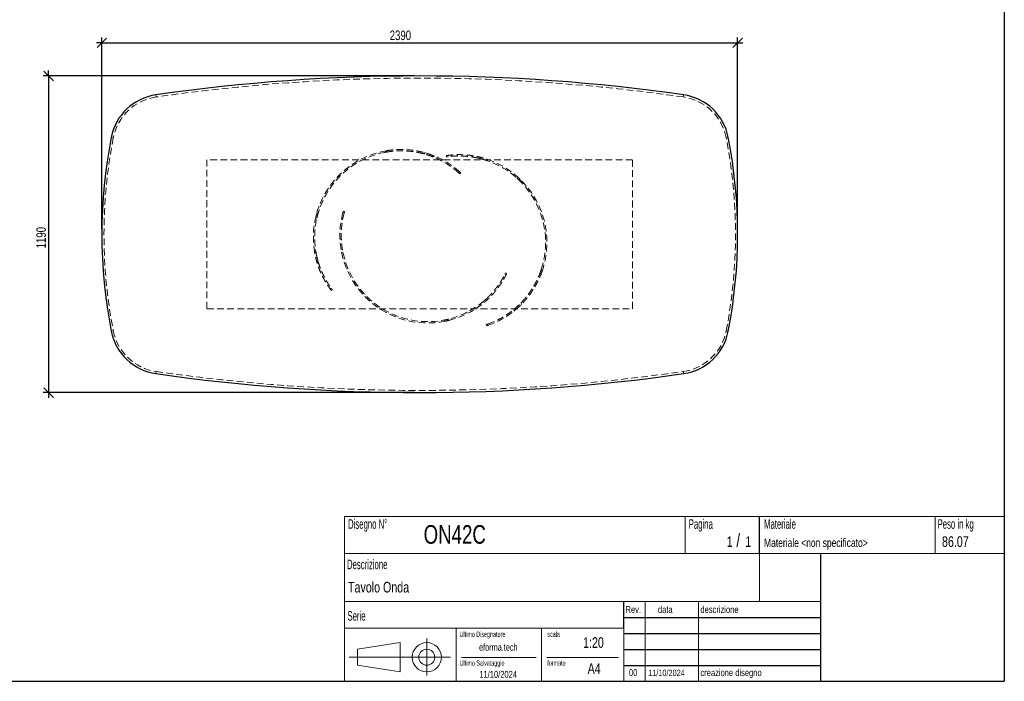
# Model space of a CAD drawing. Header units: millimetres. Extents: x 5 to 292, y 5 to 205.
# Tile 2 of 3: x 107 to 292, y 5 to 129. Entities that reach past the tile are written whole.
import ezdxf

# ---------------------------------------------------------------- set-up
doc = ezdxf.new("R2010")
doc.units = ezdxf.units.MM
doc.linetypes.add('HIDDEN', pattern=[1.905, 1.27, -0.635])
doc.layers.add('FORMAT', color=7, linetype='Continuous')
doc.styles.add('SLDTEXTSTYLE0', font='TXT', dxfattribs={"width": 0.605})
doc.styles.add('SLDTEXTSTYLE1', font='TXT', dxfattribs={"width": 0.75})
doc.dimstyles.new('SLDDIMSTYLE0', dxfattribs={"dimtxt": 1.8, "dimasz": 1.8, "dimexe": 0, "dimexo": 0.0625, "dimgap": 0.45, "dimtad": 1, "dimlfac": 20, "dimrnd": 1e-09, "dimzin": 12, "dimdsep": 46, "dimtxsty": 'SLDTEXTSTYLE1', "dimblk1": 'OBLIQUE', "dimblk2": 'OBLIQUE', "dimsah": 1, "dimcen": 0.09, "dimadec": 0, "dimazin": 3, "dimtfac": 1, "dimtmove": 0, "dimatfit": 0, "dimldrblk": 'OBLIQUE', "dimfxl": 0, "dimfrac": 2, "dimtolj": 1, "dimtzin": 12, "dimarcsym": 0})

# ---------------------------------------------------------------- blocks, each defined once
blk = doc.blocks.new('_Oblique')
at = {"color": 0, "linetype": 'ByBlock', "lineweight": -2}
blk.add_line((-0.5, -0.5), (0.5, 0.5), dxfattribs=at)
blk = doc.blocks.new('_D_1')
at = {"layer": 'FORMAT', "color": 7}
for p, q in [((181.13, 118.76), (111.38, 118.76)), ((112.38, 118.76), (112.38, 119.76)), ((112.38, 118.76), (112.38, 59.26)), ((181.13, 59.26), (111.38, 59.26)), ((112.38, 59.26), (112.38, 58.26))]:
    blk.add_line(p, q, dxfattribs=at)
at = {"layer": 'FORMAT', "color": 7, "xscale": 1.8, "yscale": 1.8}
for p, rotation in [((112.38, 118.76, 17.11), 270.0000000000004), ((112.38, 59.26, 17.11), 90.0000000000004)]:
    blk.add_blockref('_Oblique', p, dxfattribs=dict(at, rotation=rotation))
at = {"layer": 'FORMAT', "color": 7, "insert": (110.06, 86.36), "char_height": 1.8, "attachment_point": 1, "rotation": 90, "style": 'SLDTEXTSTYLE1'}
blk.add_mtext('1190', dxfattribs=at)
blk = doc.blocks.new('_D_2')
at = {"layer": 'FORMAT', "color": 7}
for p, q in [((122.38, 90.01), (122.38, 125.98)), ((241.88, 90.01), (241.88, 125.98)), ((122.38, 124.98), (121.38, 124.98)), ((122.38, 124.98), (241.88, 124.98)), ((241.88, 124.98), (242.88, 124.98))]:
    blk.add_line(p, q, dxfattribs=at)
at = {"layer": 'FORMAT', "color": 7, "xscale": 1.8, "yscale": 1.8}
blk.add_blockref('_Oblique', (122.38, 124.98, 17.11), dxfattribs=at)
at = {"layer": 'FORMAT', "color": 7, "xscale": 1.8, "yscale": 1.8, "rotation": 180.0000000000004}
blk.add_blockref('_Oblique', (241.88, 124.98, 17.11), dxfattribs=at)
at = {"layer": 'FORMAT', "color": 7, "insert": (176.49, 127.3), "char_height": 1.8, "attachment_point": 1, "style": 'SLDTEXTSTYLE1'}
blk.add_mtext('2390', dxfattribs=at)

msp = doc.modelspace()

# ---------------------------------------------------------------- linework, layer by layer
at = {"color": 7, "linetype": 'HIDDEN', "lineweight": 18}
for p, q in [((132.58963, 114.80998), (132.53254, 115.20588)), ((231.73448, 115.20588), (231.67738, 114.80998)), ((124.53794, 107.14857), (124.14536, 107.22524)), ((240.12165, 107.22524), (239.72907, 107.14857)), ((175.57625, 104.39885), (175.85842, 104.704)), ((175.57625, 104.39885), (175.83145, 104.44563)), ((182.86602, 104.12815), (182.91421, 104.11507)), ((183.10515, 104.32155), (182.91421, 104.11507)), ((182.91421, 104.11507), (183.00245, 104.08916)), ((183.10515, 104.32155), (183.06871, 104.33177)), ((183.20249, 104.2919), (183.10515, 104.32155)), ((184.10642, 103.73936), (184.63448, 103.53948)), ((184.76682, 103.75675), (184.58489, 103.56)), ((187.18772, 103.55383), (187.15163, 103.80121)), ((187.50115, 103.59644), (187.46506, 103.84387)), ((142.13351, 103.01404), (142.13351, 75.01404)), ((222.13351, 103.01404), (142.13351, 103.01404)), ((193.14369, 103.57424), (193.18237, 103.30907)), ((194.92691, 103.06711), (194.68029, 103.14892)), ((194.78654, 102.84998), (194.90606, 102.80905)), ((194.83336, 103.09971), (194.87395, 102.82142)), ((222.13351, 75.01404), (222.13351, 103.01404)), ((189.43062, 100.58333), (189.45165, 100.56452)), ((189.43178, 100.58234), (189.60154, 100.76592)), ((189.63887, 100.73244), (189.58927, 100.77649)), ((189.83583, 100.5534), (189.6661, 100.36985)), ((201.02484, 99.31461), (200.71631, 99.59998)), ((201.08483, 98.90335), (201.02484, 99.31461)), ((162.71092, 92.76583), (162.57641, 92.23063)), ((163.04179, 93.01734), (162.71092, 92.76583)), ((167.6803, 93.0512), (167.67136, 93.01689)), ((167.9143, 92.9584), (167.6737, 93.02648)), ((167.75691, 93.33166), (167.99746, 93.26359)), ((167.91394, 92.95691), (167.92118, 92.98418)), ((162.37919, 85.60523), (162.4212, 85.38001)), ((162.3945, 85.51592), (162.61839, 85.68611)), ((162.63269, 85.61147), (162.6148, 85.71206)), ((167.72035, 85.54751), (167.44975, 85.62409)), ((162.79684, 83.80762), (163.01018, 83.96979)), ((198.12325, 81.4831), (198.34837, 81.37427)), ((198.26369, 81.76653), (198.48877, 81.65772)), ((204.97976, 82.42667), (204.8972, 82.1807)), ((204.97976, 82.42667), (205.11026, 82.03208)), ((165.5078, 78.85894), (165.30873, 78.70762)), ((165.69676, 78.60527), (165.49773, 78.45398)), ((194.94144, 76.82318), (194.70017, 76.93982)), ((201.18062, 76.14234), (201.11834, 76.08082)), ((201.21539, 76.17819), (201.18062, 76.14234)), ((201.26892, 75.87533), (201.18062, 76.14234)), ((201.19587, 75.8045), (201.26892, 75.87533)), ((201.26892, 75.87533), (201.2955, 75.90228)), ((142.13351, 75.01404), (222.13351, 75.01404)), ((193.40804, 75.85907), (193.32649, 75.79752)), ((193.6012, 75.69008), (193.348, 75.81248)), ((193.53278, 75.6392), (193.71024, 75.7755)), ((199.97058, 74.69446), (199.88644, 74.94889)), ((186.62155, 72.86612), (186.99573, 72.68523)), ((124.53794, 70.87951), (124.14536, 70.80283)), ((194.71438, 71.80852), (194.63588, 72.04587)), ((194.93665, 72.14864), (194.91002, 72.13935)), ((194.93522, 72.14811), (195.01374, 71.91071)), ((194.98957, 71.90231), (195.02354, 71.91434)), ((240.12165, 70.80283), (239.72907, 70.87951)), ((132.58963, 63.21809), (132.53254, 62.82219)), ((231.73448, 62.82219), (231.67738, 63.21809))]:
    msp.add_line(p, q, dxfattribs=at)
at = {"color": 7, "linetype": 'Continuous', "lineweight": 25}
for centre, radius, start, end in [((182.13351, -228.73596), 347.5, 81.7937671, 98.2062329), ((133.9599, 105.30828), 10, 98.2062329, 168.9481681), ((230.30711, 105.30828), 10, 11.0518319, 81.7937671), ((217.38351, 89.01404), 95, 168.9481681, 191.0518319), ((146.88351, 89.01404), 95, 348.9481681, 11.0518319), ((133.9599, 72.7198), 10, 191.0518319, 261.7937671), ((230.30711, 72.7198), 10, 278.2062329, 348.9481681), ((182.13351, 406.76404), 347.5, 261.7937671, 278.2062329)]:
    msp.add_arc(centre, radius, start, end, dxfattribs=at)
at = {"color": 7, "linetype": 'HIDDEN', "lineweight": 18}
for centre, radius, start, end in [((182.13351, -228.73596), 347.1, 81.7937671, 98.2062329), ((133.9599, 105.30828), 9.6, 98.2062329, 168.9481681), ((230.30711, 105.30828), 9.6, 11.0518319, 81.7937671), ((217.38351, 89.01404), 94.6, 168.9481681, 191.0518319), ((146.88351, 89.01404), 94.6, 348.9481681, 11.0518319), ((178.63351, 88.43904), 16.5, 99.6824244, 190.2043082), ((178.63351, 88.43904), 16.25, 100.8441931, 189.7535737), ((178.63351, 88.43904), 16.5, 96.8661786, 99.6824244), ((178.63351, 88.43904), 16.5, 48.3384199, 68.1784976), ((178.63351, 88.43904), 16.25, 48.3553208, 68.5161611), ((189.53351, 87.47404), 16.5, 340.7424244, 71.2643082), ((189.53351, 87.47404), 16.25, 341.9041931, 70.8135737), ((183.63351, 88.83904), 16.5, 165.2984199, 191.2356918), ((183.63351, 88.83904), 16.25, 165.3153208, 191.6864263), ((183.63351, 88.83904), 16.5, 191.2356918, 307.1643082), ((183.63351, 88.83904), 16.25, 191.6864263, 306.7135737), ((189.53351, 87.47404), 16.5, 337.9261786, 340.7424244), ((189.53351, 87.47404), 16.25, 289.4153208, 309.5761611), ((189.53351, 87.47404), 16.5, 289.3984199, 309.2384976), ((133.9599, 72.7198), 9.6, 191.0518319, 261.7937671), ((230.30711, 72.7198), 9.6, 278.2062329, 348.9481681), ((182.13351, 406.76404), 347.1, 261.7937671, 278.2062329)]:
    msp.add_arc(centre, radius, start, end, dxfattribs=at)
for points, knots in [([(184.58489, 103.56), (184.51643, 103.58694), (184.43751, 103.61748), (184.25911, 103.6845), (184.15962, 103.72099), (183.9398, 103.7987), (183.81947, 103.83992), (183.65549, 103.89359), (183.62201, 103.90444), (183.55368, 103.92631), (183.51884, 103.93734), (183.41283, 103.97049), (183.34001, 103.99273), (183.11519, 104.05958), (182.95685, 104.10431), (182.62349, 104.19252), (182.44847, 104.236), (182.17339, 104.29907), (182.0796, 104.31973), (181.93575, 104.35004), (181.88721, 104.36004), (181.78951, 104.3797), (181.74032, 104.38936), (181.49274, 104.43678), (181.28942, 104.47191), (180.66466, 104.5671), (180.22844, 104.61698), (179.54715, 104.66493), (179.31854, 104.67622), (178.85893, 104.6891), (178.62789, 104.69069), (177.93157, 104.68051), (177.46311, 104.65376), (176.87358, 104.59389), (176.75547, 104.58059), (176.5189, 104.5513), (176.40056, 104.53533), (176.04637, 104.48354), (175.81094, 104.44381), (175.57625, 104.39885)], [0, 0, 0, 0, 0.0625, 0.0625, 0.125, 0.125, 0.1875, 0.1875, 0.203125, 0.203125, 0.21875, 0.21875, 0.25, 0.25, 0.3125, 0.3125, 0.375, 0.375, 0.40625, 0.40625, 0.421875, 0.421875, 0.4375, 0.4375, 0.5, 0.5, 0.625, 0.625, 0.6875, 0.6875, 0.75, 0.75, 0.875, 0.875, 0.90625, 0.90625, 0.9375, 0.9375, 1, 1, 1, 1]), ([(175.85842, 104.704), (176.32602, 104.78378), (176.79265, 104.84266), (177.72261, 104.92048), (178.18595, 104.9394), (178.87722, 104.93884), (179.10702, 104.93383), (179.39332, 104.92163), (179.45053, 104.91889), (179.56486, 104.91283), (179.62204, 104.9095), (179.79284, 104.89865), (179.90569, 104.8903), (180.46464, 104.84325), (180.89505, 104.78864), (181.51282, 104.68721), (181.71409, 104.65015), (181.95945, 104.60043), (182.00827, 104.5903), (182.10478, 104.56983), (182.15251, 104.55949), (182.29415, 104.52813), (182.38649, 104.50682), (182.65733, 104.44195), (182.82963, 104.39747), (183.15783, 104.30754), (183.31372, 104.2621), (183.53509, 104.19437), (183.60679, 104.17186), (183.71119, 104.13835), (183.74546, 104.12722), (183.81294, 104.10507), (183.84617, 104.09404), (184.00878, 104.03953), (184.12803, 103.99775), (184.3458, 103.91912), (184.44431, 103.88227), (184.62094, 103.81465), (184.69906, 103.78389), (184.76682, 103.75675)], [0, 0, 0, 0, 0.125, 0.125, 0.25, 0.25, 0.3125, 0.3125, 0.328125, 0.328125, 0.34375, 0.34375, 0.375, 0.375, 0.5, 0.5, 0.5625, 0.5625, 0.578125, 0.578125, 0.59375, 0.59375, 0.625, 0.625, 0.6875, 0.6875, 0.75, 0.75, 0.78125, 0.78125, 0.796875, 0.796875, 0.8125, 0.8125, 0.875, 0.875, 0.9375, 0.9375, 1, 1, 1, 1]), ([(184.93035, 103.68794), (184.76022, 103.75744), (184.38594, 103.91034), (183.99546, 104.04244), (183.78248, 104.11449)], [0, 0, 0, 0, 0.454551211, 1, 1, 1, 1]), ([(187.15163, 103.80121), (187.15163, 103.80121), (187.16429, 103.80307), (187.21409, 103.81022), (187.25122, 103.81551), (187.3499, 103.82899), (187.41145, 103.83718), (187.50409, 103.84877), (187.52341, 103.85115), (187.56364, 103.85604), (187.58457, 103.85854), (187.6494, 103.86617), (187.69545, 103.87141), (187.84196, 103.88739), (187.95074, 103.89839), (188.19034, 103.91972), (188.32115, 103.93005), (188.53425, 103.9439), (188.6081, 103.94824), (188.7232, 103.95417), (188.76233, 103.95605), (188.84185, 103.95958), (188.88216, 103.96123), (189.08642, 103.96879), (189.25848, 103.97273), (189.61942, 103.9748), (189.80829, 103.97293), (190.2028, 103.96164), (190.40843, 103.95222), (190.6762, 103.93451), (190.73018, 103.93067), (190.83857, 103.92243), (190.89305, 103.91802), (191.0573, 103.90389), (191.16789, 103.89327), (191.50283, 103.85763), (191.73033, 103.82881), (192.19326, 103.75993), (192.42869, 103.71988), (192.78756, 103.65044), (192.90838, 103.62567), (193.14949, 103.57341), (193.27002, 103.54587), (193.63149, 103.45897), (193.87229, 103.39533), (194.35332, 103.25637), (194.59353, 103.18105), (194.83336, 103.09971)], [0, 0, 0, 0, 0.0625, 0.0625, 0.125, 0.125, 0.1875, 0.1875, 0.203125, 0.203125, 0.21875, 0.21875, 0.25, 0.25, 0.3125, 0.3125, 0.375, 0.375, 0.40625, 0.40625, 0.421875, 0.421875, 0.4375, 0.4375, 0.5, 0.5, 0.5625, 0.5625, 0.625, 0.625, 0.640625, 0.640625, 0.65625, 0.65625, 0.6875, 0.6875, 0.75, 0.75, 0.8125, 0.8125, 0.84375, 0.84375, 0.875, 0.875, 0.9375, 0.9375, 1, 1, 1, 1]), ([(194.87395, 102.82142), (194.6347, 102.90467), (194.39529, 102.98171), (193.91639, 103.1238), (193.6769, 103.18886), (193.19813, 103.30735), (192.95884, 103.36079), (192.66007, 103.42053), (192.60033, 103.43213), (192.4809, 103.45462), (192.42121, 103.46551), (192.24331, 103.49696), (192.1259, 103.51635), (191.77724, 103.57011), (191.54957, 103.60005), (191.10411, 103.64951), (190.88631, 103.66903), (190.56743, 103.69146), (190.46244, 103.69779), (190.30699, 103.7057), (190.25544, 103.70807), (190.15346, 103.71229), (190.10305, 103.71413), (189.85391, 103.7221), (189.66381, 103.72452), (189.30169, 103.72339), (189.12968, 103.71983), (188.88533, 103.71131), (188.80616, 103.70793), (188.69089, 103.70222), (188.65304, 103.70021), (188.57852, 103.69599), (188.54184, 103.69379), (188.36238, 103.68242), (188.23062, 103.67217), (187.98984, 103.651), (187.88083, 103.64008), (187.68543, 103.6189), (187.59904, 103.60866), (187.50555, 103.59701), (187.4876, 103.59474), (187.45333, 103.59035), (187.43699, 103.58823), (187.39033, 103.58212), (187.36236, 103.57836), (187.28778, 103.56819), (187.25043, 103.56287), (187.2004, 103.5557), (187.18772, 103.55383), (187.18772, 103.55383)], [0, 0, 0, 0, 0.0625, 0.0625, 0.125, 0.125, 0.1875, 0.1875, 0.203125, 0.203125, 0.21875, 0.21875, 0.25, 0.25, 0.3125, 0.3125, 0.375, 0.375, 0.40625, 0.40625, 0.421875, 0.421875, 0.4375, 0.4375, 0.5, 0.5, 0.5625, 0.5625, 0.59375, 0.59375, 0.609375, 0.609375, 0.625, 0.625, 0.6875, 0.6875, 0.75, 0.75, 0.8125, 0.8125, 0.828125, 0.828125, 0.84375, 0.84375, 0.875, 0.875, 0.9375, 0.9375, 1, 1, 1, 1]), ([(193.82802, 103.40529), (193.82393, 103.40643), (193.72087, 103.4352), (193.5511, 103.47773), (193.32056, 103.53426), (193.20258, 103.56093), (193.14369, 103.57424)], [0, 0, 0, 0, 0.013581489, 0.342730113, 0.671882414, 1, 1, 1, 1]), ([(193.18237, 103.30907), (193.24653, 103.29399), (193.37509, 103.26377), (193.54761, 103.22171), (193.6611, 103.19091), (193.67836, 103.18622)], [0, 0, 0, 0, 0.457966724, 0.917591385, 1, 1, 1, 1]), ([(189.6661, 100.36985), (189.6661, 100.36985), (189.64648, 100.38808), (189.56872, 100.45928), (189.51058, 100.51226), (189.43178, 100.58234)], [0, 0, 0, 0, 0.5, 0.5, 1, 1, 1, 1]), ([(189.60154, 100.76592), (189.68033, 100.69583), (189.73846, 100.64284), (189.81621, 100.57163), (189.83583, 100.5534), (189.83583, 100.5534)], [0, 0, 0, 0, 0.5, 0.5, 1, 1, 1, 1]), ([(200.35597, 99.59567), (200.47943, 99.48378), (200.72764, 99.2588), (200.96535, 99.02225), (201.08483, 98.90335)], [0, 0, 0, 0, 0.497353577, 1, 1, 1, 1]), ([(162.78862, 92.04449), (162.8268, 92.20667), (162.90357, 92.53276), (162.99556, 92.85524), (163.04179, 93.01734)], [0, 0, 0, 0, 0.497353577, 1, 1, 1, 1]), ([(167.6737, 93.02648), (167.70047, 93.12848), (167.72134, 93.20432), (167.74956, 93.30591), (167.75691, 93.33166), (167.75691, 93.33166)], [0, 0, 0, 0, 0.5, 0.5, 1, 1, 1, 1]), ([(167.99746, 93.26359), (167.99746, 93.26359), (167.99011, 93.23784), (167.9619, 93.13625), (167.94104, 93.06041), (167.9143, 92.9584)], [0, 0, 0, 0, 0.5, 0.5, 1, 1, 1, 1]), ([(165.49773, 78.45398), (165.49773, 78.45398), (165.48997, 78.46416), (165.45962, 78.50428), (165.43703, 78.53422), (165.37748, 78.61405), (165.34053, 78.66395), (165.28556, 78.73942), (165.27412, 78.75517), (165.25038, 78.78801), (165.23806, 78.80511), (165.20002, 78.85816), (165.17314, 78.89592), (165.08826, 79.0164), (165.026, 79.10628), (164.8914, 79.30564), (164.81905, 79.41512), (164.70381, 79.5949), (164.66428, 79.65743), (164.6034, 79.75529), (164.58282, 79.78862), (164.54125, 79.8565), (164.5203, 79.89098), (164.41485, 80.06608), (164.32813, 80.21475), (164.15167, 80.52961), (164.06191, 80.6958), (163.8809, 81.04651), (163.78963, 81.23102), (163.67556, 81.47393), (163.6528, 81.52302), (163.60756, 81.62186), (163.58506, 81.67167), (163.51795, 81.82225), (163.47372, 81.92417), (163.34284, 82.23453), (163.25797, 82.44757), (163.09424, 82.88602), (163.01537, 83.11143), (162.90249, 83.45909), (162.86569, 83.57681), (162.79476, 83.8131), (162.76054, 83.93191), (162.66168, 84.29029), (162.60084, 84.53182), (162.48968, 85.02001), (162.43936, 85.26668), (162.3945, 85.51592)], [0, 0, 0, 0, 0.0625, 0.0625, 0.125, 0.125, 0.1875, 0.1875, 0.203125, 0.203125, 0.21875, 0.21875, 0.25, 0.25, 0.3125, 0.3125, 0.375, 0.375, 0.40625, 0.40625, 0.421875, 0.421875, 0.4375, 0.4375, 0.5, 0.5, 0.5625, 0.5625, 0.625, 0.625, 0.640625, 0.640625, 0.65625, 0.65625, 0.6875, 0.6875, 0.75, 0.75, 0.8125, 0.8125, 0.84375, 0.84375, 0.875, 0.875, 0.9375, 0.9375, 1, 1, 1, 1]), ([(162.61839, 85.68611), (162.66131, 85.43644), (162.70974, 85.18965), (162.81712, 84.7018), (162.87608, 84.46074), (163.00406, 83.98441), (163.07308, 83.74914), (163.16537, 83.45877), (163.18413, 83.40088), (163.22224, 83.28548), (163.24159, 83.22797), (163.30016, 83.05707), (163.34, 82.94494), (163.46167, 82.6138), (163.54564, 82.40008), (163.71791, 81.98631), (163.80622, 81.78626), (163.94089, 81.49635), (163.98615, 81.4014), (164.05445, 81.26154), (164.07733, 81.21527), (164.12298, 81.12399), (164.14576, 81.07899), (164.25935, 80.8571), (164.34922, 80.68956), (164.52543, 80.37321), (164.61178, 80.2244), (164.73748, 80.01469), (164.77874, 79.94704), (164.83952, 79.84892), (164.8596, 79.81678), (164.89934, 79.7536), (164.91902, 79.72257), (165.01581, 79.57103), (165.08854, 79.46067), (165.22358, 79.26021), (165.28589, 79.1701), (165.39897, 79.00934), (165.44974, 78.93869), (165.50517, 78.86252), (165.51585, 78.84791), (165.53627, 78.82004), (165.54603, 78.80676), (165.57396, 78.76889), (165.59078, 78.74623), (165.63577, 78.68588), (165.65849, 78.65577), (165.68899, 78.61547), (165.69676, 78.60527), (165.69676, 78.60527)], [0, 0, 0, 0, 0.0625, 0.0625, 0.125, 0.125, 0.1875, 0.1875, 0.203125, 0.203125, 0.21875, 0.21875, 0.25, 0.25, 0.3125, 0.3125, 0.375, 0.375, 0.40625, 0.40625, 0.421875, 0.421875, 0.4375, 0.4375, 0.5, 0.5, 0.5625, 0.5625, 0.59375, 0.59375, 0.609375, 0.609375, 0.625, 0.625, 0.6875, 0.6875, 0.75, 0.75, 0.8125, 0.8125, 0.828125, 0.828125, 0.84375, 0.84375, 0.875, 0.875, 0.9375, 0.9375, 1, 1, 1, 1]), ([(162.74208, 83.9993), (162.74262, 83.99729), (162.76374, 83.91965), (162.7805, 83.8629), (162.79684, 83.80762)], [0, 0, 0, 0, 0.025838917, 1, 1, 1, 1]), ([(163.01018, 83.96979), (162.99261, 84.03228), (162.95747, 84.15727), (162.91159, 84.32576), (162.88378, 84.4391), (162.87931, 84.45728)], [0, 0, 0, 0, 0.456394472, 0.912786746, 1, 1, 1, 1]), ([(193.348, 75.81248), (193.55108, 75.96392), (193.74909, 76.11898), (194.13524, 76.43587), (194.32338, 76.59771), (194.68992, 76.92774), (194.86832, 77.09592), (195.0853, 77.30982), (195.12839, 77.35279), (195.21397, 77.43908), (195.25645, 77.4824), (195.38223, 77.61208), (195.46411, 77.69843), (195.7041, 77.95701), (195.85653, 78.12874), (196.14723, 78.46988), (196.2855, 78.63929), (196.48285, 78.89076), (196.54696, 78.97415), (196.64066, 79.09844), (196.67152, 79.1398), (196.73219, 79.22188), (196.76197, 79.26259), (196.90825, 79.46442), (197.01684, 79.62048), (197.21892, 79.92097), (197.31241, 80.0654), (197.44234, 80.27252), (197.48393, 80.33997), (197.54383, 80.43862), (197.56338, 80.47109), (197.60167, 80.53516), (197.62041, 80.56677), (197.7116, 80.72174), (197.77699, 80.8366), (197.89445, 81.04784), (197.94652, 81.14424), (198.03853, 81.31791), (198.07848, 81.39519), (198.12125, 81.47914), (198.12944, 81.49528), (198.14502, 81.52611), (198.15242, 81.54083), (198.17352, 81.5829), (198.18609, 81.60816), (198.21948, 81.67563), (198.23601, 81.70953), (198.25812, 81.75498), (198.26369, 81.76653), (198.26369, 81.76653)], [0, 0, 0, 0, 0.0625, 0.0625, 0.125, 0.125, 0.1875, 0.1875, 0.203125, 0.203125, 0.21875, 0.21875, 0.25, 0.25, 0.3125, 0.3125, 0.375, 0.375, 0.40625, 0.40625, 0.421875, 0.421875, 0.4375, 0.4375, 0.5, 0.5, 0.5625, 0.5625, 0.59375, 0.59375, 0.609375, 0.609375, 0.625, 0.625, 0.6875, 0.6875, 0.75, 0.75, 0.8125, 0.8125, 0.828125, 0.828125, 0.84375, 0.84375, 0.875, 0.875, 0.9375, 0.9375, 1, 1, 1, 1]), ([(198.48877, 81.65772), (198.48877, 81.65772), (198.48321, 81.64619), (198.46121, 81.60095), (198.44477, 81.56724), (198.4006, 81.47797), (198.37288, 81.42241), (198.33054, 81.3392), (198.32168, 81.32187), (198.30318, 81.28581), (198.29352, 81.26708), (198.26348, 81.20912), (198.24201, 81.16805), (198.17311, 81.03777), (198.12122, 80.94153), (198.00455, 80.73117), (197.93977, 80.61705), (197.83177, 80.43283), (197.79396, 80.36924), (197.73434, 80.27061), (197.71396, 80.23715), (197.6723, 80.16933), (197.65106, 80.13503), (197.54281, 79.96165), (197.44961, 79.81696), (197.24897, 79.51692), (197.14153, 79.36157), (196.911, 79.04123), (196.78792, 78.87623), (196.62313, 78.66443), (196.58969, 78.62189), (196.5221, 78.53675), (196.48791, 78.49411), (196.38412, 78.36603), (196.31333, 78.2804), (196.09603, 78.02303), (195.94462, 77.85081), (195.62805, 77.50609), (195.46289, 77.3336), (195.20419, 77.07536), (195.11595, 76.9892), (194.9375, 76.81884), (194.84712, 76.73448), (194.5725, 76.48388), (194.3848, 76.32016), (194.00006, 75.99975), (193.80301, 75.84306), (193.6012, 75.69008)], [0, 0, 0, 0, 0.0625, 0.0625, 0.125, 0.125, 0.1875, 0.1875, 0.203125, 0.203125, 0.21875, 0.21875, 0.25, 0.25, 0.3125, 0.3125, 0.375, 0.375, 0.40625, 0.40625, 0.421875, 0.421875, 0.4375, 0.4375, 0.5, 0.5, 0.5625, 0.5625, 0.625, 0.625, 0.640625, 0.640625, 0.65625, 0.65625, 0.6875, 0.6875, 0.75, 0.75, 0.8125, 0.8125, 0.84375, 0.84375, 0.875, 0.875, 0.9375, 0.9375, 1, 1, 1, 1]), ([(199.88644, 74.94889), (199.94314, 74.99575), (200.00805, 75.05004), (200.15303, 75.17374), (200.23311, 75.24315), (200.40748, 75.39791), (200.50178, 75.48327), (200.6281, 75.6008), (200.65379, 75.62485), (200.70599, 75.67407), (200.73251, 75.69922), (200.81282, 75.77595), (200.86752, 75.82892), (201.03481, 75.99331), (201.15057, 76.11024), (201.38907, 76.35928), (201.51181, 76.49141), (201.70012, 76.70162), (201.76359, 76.7737), (201.85972, 76.88492), (201.89196, 76.92256), (201.95644, 76.99855), (201.9887, 77.03692), (202.15, 77.23064), (202.27912, 77.39157), (202.66475, 77.89226), (202.91949, 78.24986), (203.29111, 78.82287), (203.41162, 79.01748), (203.64529, 79.41346), (203.75849, 79.61488), (204.08651, 80.22918), (204.2898, 80.65208), (204.52267, 81.19697), (204.56818, 81.30676), (204.65703, 81.52797), (204.70031, 81.63925), (204.82638, 81.97428), (204.90553, 82.19953), (204.97976, 82.42667)], [0, 0, 0, 0, 0.0625, 0.0625, 0.125, 0.125, 0.1875, 0.1875, 0.203125, 0.203125, 0.21875, 0.21875, 0.25, 0.25, 0.3125, 0.3125, 0.375, 0.375, 0.40625, 0.40625, 0.421875, 0.421875, 0.4375, 0.4375, 0.5, 0.5, 0.625, 0.625, 0.6875, 0.6875, 0.75, 0.75, 0.875, 0.875, 0.90625, 0.90625, 0.9375, 0.9375, 1, 1, 1, 1]), ([(205.11026, 82.03208), (204.95381, 81.58427), (204.77954, 81.14741), (204.39764, 80.29592), (204.18999, 79.88128), (203.855, 79.2766), (203.73942, 79.07792), (203.5902, 78.83328), (203.56012, 78.78454), (203.49949, 78.68743), (203.46891, 78.639), (203.37676, 78.49477), (203.31485, 78.40006), (203.0032, 77.93366), (202.74714, 77.58343), (202.35944, 77.09189), (202.22961, 76.93368), (202.06737, 76.74302), (202.03489, 76.7052), (201.97027, 76.63064), (201.93812, 76.59388), (201.84215, 76.4851), (201.77881, 76.4146), (201.59099, 76.20898), (201.46868, 76.07971), (201.23117, 75.83601), (201.11597, 75.72158), (200.94958, 75.56063), (200.89518, 75.50877), (200.81534, 75.43362), (200.78902, 75.40902), (200.73699, 75.36068), (200.71125, 75.33693), (200.58485, 75.22102), (200.49059, 75.13687), (200.31641, 74.98434), (200.23648, 74.91596), (200.09184, 74.79411), (200.02712, 74.74064), (199.97058, 74.69446)], [0, 0, 0, 0, 0.125, 0.125, 0.25, 0.25, 0.3125, 0.3125, 0.328125, 0.328125, 0.34375, 0.34375, 0.375, 0.375, 0.5, 0.5, 0.5625, 0.5625, 0.578125, 0.578125, 0.59375, 0.59375, 0.625, 0.625, 0.6875, 0.6875, 0.75, 0.75, 0.78125, 0.78125, 0.796875, 0.796875, 0.8125, 0.8125, 0.875, 0.875, 0.9375, 0.9375, 1, 1, 1, 1]), ([(194.70017, 76.93982), (194.65244, 76.89582), (194.55697, 76.80784), (194.42758, 76.69056), (194.33917, 76.61438), (194.32499, 76.60216)], [0, 0, 0, 0, 0.4563944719, 0.9127867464, 1, 1, 1, 1]), ([(194.79542, 76.68747), (194.79696, 76.68887), (194.85659, 76.74289), (194.89957, 76.78356), (194.94144, 76.82318)], [0, 0, 0, 0, 0.025838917, 1, 1, 1, 1]), ([(199.83123, 74.58466), (199.97438, 74.69991), (200.2893, 74.95346), (200.59384, 75.23126), (200.75996, 75.38278)], [0, 0, 0, 0, 0.454551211, 1, 1, 1, 1]), ([(200.73212, 75.69949), (200.58038, 75.55801), (200.28566, 75.28319), (199.9807, 75.02926), (199.83274, 74.90606)], [0, 0, 0, 0, 0.514826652, 1, 1, 1, 1]), ([(187.60345, 73.08152), (187.44159, 73.04203), (187.11613, 72.96262), (186.78699, 72.8984), (186.62155, 72.86612)], [0, 0, 0, 0, 0.497353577, 1, 1, 1, 1]), ([(186.99573, 72.68523), (187.20052, 72.72852), (187.44251, 72.77966), (187.68066, 72.84433), (187.71726, 72.85427)], [0, 0, 0, 0, 0.846318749, 1, 1, 1, 1]), ([(194.63588, 72.04587), (194.63588, 72.04587), (194.66133, 72.05422), (194.76127, 72.08782), (194.83577, 72.11306), (194.93522, 72.14811)], [0, 0, 0, 0, 0.5, 0.5, 1, 1, 1, 1]), ([(195.01374, 71.91071), (194.91427, 71.87569), (194.83977, 71.85045), (194.73983, 71.81686), (194.71438, 71.80852), (194.71438, 71.80852)], [0, 0, 0, 0, 0.5, 0.5, 1, 1, 1, 1])]:
    msp.add_open_spline(points, degree=3, knots=knots, dxfattribs=at)
at = {"layer": 'FORMAT', "color": 251, "true_color": 0x484848}
for p in [(292, 205), (5, 5)]:
    msp.add_line(p, (292, 5), dxfattribs=at)
at = {"layer": 'FORMAT', "color": 251, "lineweight": 18, "true_color": 0x484848}
for p, q in [((292, 36), (168, 36)), ((168, 36), (168, 5)), ((232, 36), (232, 29)), ((279, 36), (279, 29)), ((168, 29), (292, 29)), ((168, 20), (246, 20)), ((224.5, 20), (224.5, 5)), ((234.5, 20), (234.5, 5)), ((246, 20), (257.5, 20)), ((168, 15), (220.5, 15)), ((189, 15), (189, 5)), ((205, 15), (205, 5)), ((220.5, 15), (220.5, 5)), ((183.46023, 13.04077), (183.46023, 6.06051)), ((170.45232, 11.02842), (178.45232, 12.27842)), ((178.45232, 12.27842), (178.45232, 6.77842)), ((187.88291, 9.52842), (168.89345, 9.52842)), ((170.45232, 8.02842), (170.45232, 11.02842)), ((190, 9.5), (204, 9.5)), ((206, 9.5), (219.5, 9.5)), ((178.45232, 6.77842), (170.45232, 8.02842))]:
    msp.add_line(p, q, dxfattribs=at)
at = {"layer": 'FORMAT', "color": 7}
for p, q in [((246, 29), (246, 36)), ((257.5, 20), (257.5, 29)), ((220.5, 15), (220.5, 20)), ((257.5, 5), (257.5, 20)), ((220.5, 17), (257.5, 17)), ((220.5, 14), (257.5, 14)), ((220.5, 11), (257.5, 11)), ((220.5, 8), (257.5, 8)), ((220.5, 5), (257.5, 5))]:
    msp.add_line(p, q, dxfattribs=at)
at = {"layer": 'FORMAT', "color": 7, "lineweight": 18}
msp.add_line((246, 29), (246, 20), dxfattribs=at)
at = {"layer": 'FORMAT', "color": 251, "lineweight": 18, "true_color": 0x484848}
for radius in [2.75, 1.5]:
    msp.add_circle((183.46023, 9.52842), radius, dxfattribs=at)

# ---------------------------------------------------------------- texts
at = {"color": 18, "linetype": 'Continuous', "lineweight": 0, "true_color": 0x060606, "insert": (280.29073, 32.24796), "char_height": 2, "attachment_point": 1, "style": 'SLDTEXTSTYLE1'}
msp.add_mtext('86.07', dxfattribs=at)
at = {"layer": 'FORMAT', "color": 18, "true_color": 0x060606}
for s, insert, char_height, attachment_point, style in [('Disegno N°', (168.65209, 35.46055), 1.8, 1, 'SLDTEXTSTYLE0'), ('Pagina', (232.68578, 35.4642), 1.8, 1, 'SLDTEXTSTYLE0'), ('Materiale', (246.84637, 35.4642), 1.8, 1, 'SLDTEXTSTYLE0'), ('Peso in kg', (279.45834, 35.4642), 1.8, 1, 'SLDTEXTSTYLE0'), ('ON42C', (182.85785, 34.35127), 3.5, 1, 'SLDTEXTSTYLE1'), ('1', (239.82456, 32.24796), 2, 1, 'SLDTEXTSTYLE1'), ('/', (241.64155, 32.74597), 2.5, 1, 'SLDTEXTSTYLE1'), ('1', (243.32047, 32.24796), 2, 1, 'SLDTEXTSTYLE1'), ('Materiale <non specificato>', (246.84637, 31.8349), 1.5875, 1, 'SLDTEXTSTYLE1'), ('Descrizione', (168.45959, 27.87301), 1.8, 1, 'SLDTEXTSTYLE0'), ('Tavolo Onda', (168.65209, 23.69153), 2, 1, 'SLDTEXTSTYLE1'), ('Rev.', (220.80434, 19.14061), 1.3, 1, 'SLDTEXTSTYLE1'), ('data', (226.90583, 19.14061), 1.3, 1, 'SLDTEXTSTYLE1'), ('descrizione', (234.88928, 19.14061), 1.3, 1, 'SLDTEXTSTYLE1'), ('Serie', (168.54671, 18.20074), 1.8, 1, 'SLDTEXTSTYLE0'), ('Ultimo Disegnatore', (189.61829, 14.3444), 1, 1, 'SLDTEXTSTYLE0'), ('scala', (206.10636, 14.3444), 1, 1, 'SLDTEXTSTYLE0'), ('1:20', (212.8317, 13.28812), 2, 1, 'SLDTEXTSTYLE1'), ('Ultimo Salvataggio', (189.61829, 8.93841), 1, 1, 'SLDTEXTSTYLE0'), ('formato', (206.10636, 8.93841), 1, 1, 'SLDTEXTSTYLE0'), ('A4', (213.69281, 8.39825), 2, 1, 'SLDTEXTSTYLE1'), ('11/10/2024', (196.86819, 6.95548), 1.3, 2, 'SLDTEXTSTYLE1'), ('00', (221.45534, 7.2775), 1.3, 1, 'SLDTEXTSTYLE1'), ('11/10/2024', (225.06555, 7.1779), 1.2, 1, 'SLDTEXTSTYLE1'), ('creazione disegno', (234.88928, 7.2775), 1.3, 1, 'SLDTEXTSTYLE1')]:
    msp.add_mtext(s, dxfattribs=dict(at, insert=insert, char_height=char_height, attachment_point=attachment_point, style=style))
at = {"layer": 'FORMAT', "color": 18, "true_color": 0x020202, "insert": (196.90354, 12.06285), "char_height": 1.3229167, "attachment_point": 2, "style": 'SLDTEXTSTYLE1'}
msp.add_mtext('eforma.tech', dxfattribs=at)

# ---------------------------------------------------------------- dimensions: what is measured, and where the dimension line sits
at = {"layer": 'FORMAT', "color": 7}
dim = msp.add_linear_dim(base=(241.88351, 124.98325), p1=(122.38351, 89.01404), p2=(241.88351, 89.01404), dimstyle='SLDDIMSTYLE0', dxfattribs=at)
dim.commit()
dim.dimension.update_dxf_attribs({"geometry": '_D_2', "text_midpoint": (179.1541, 124.98325), "dimtype": 160})
dim = msp.add_linear_dim(base=(112.38351, 59.26404), p1=(182.13351, 118.76404), p2=(182.13351, 59.26404), angle=90, dimstyle='SLDDIMSTYLE0', dxfattribs=at)
dim.commit()
dim.dimension.update_dxf_attribs({"geometry": '_D_1', "text_midpoint": (112.38351, 89.01925), "dimtype": 160})

doc.saveas('drawing.dxf')
